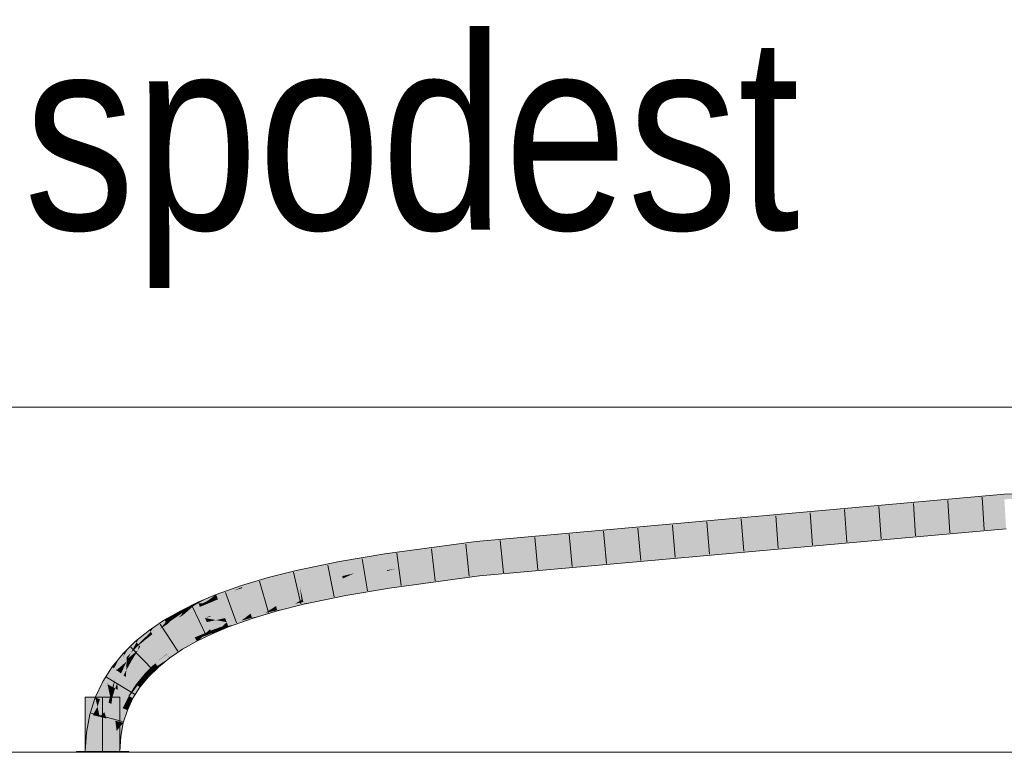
# Model space of a CAD drawing. Extents: x -620 to 300, y 62 to 1112.
# Tile 192 of 256: x 137.16 to 144.29, y 786.62 to 791.92. Entities that reach past the tile are written whole.
import ezdxf
from ezdxf.lldxf.tags import DXFTag

# ---------------------------------------------------------------- set-up
doc = ezdxf.new("R2010")
doc.units = 0
doc.layers.get('0').update_dxf_attribs({"lineweight": 13})
for name, color, linetype, lineweight, true_color in [('E_Detail_Beschriftung', 7, 'Continuous', 13, 0x009900), ('E_Leerrohr 25-A06GA1MY8I', 7, 'Continuous', 9, 0xff8000), ('E_Leerrohr 25-Shading', 7, 'Continuous', 9, 0xff8000), ('E_Leerrohr 32-A06GA1N08I', 7, 'Continuous', 9, 0x00b300), ('E_Leerrohr 32-Shading', 7, 'Continuous', 9, 0x00b300)]:
    doc.layers.add(name, color=color, linetype=linetype, lineweight=lineweight, true_color=true_color)
doc.layers.add('E_Detail_Linie_Text_Bem', color=7, linetype='Continuous', lineweight=13)
doc.styles.get("Standard").update_dxf_attribs({"font": 'ARIALN.TTF'})
tags = doc.linetypes.add('STRICHPUNKT2-A06GA1MZ8I', pattern=[12.7, 6.35, -3.175, 0, -3.175]).pattern_tags.tags
tags[10:11] = [DXFTag(74, 4), DXFTag(75, 0), DXFTag(340, '0'), DXFTag(46, 0.0), DXFTag(50, 0.0), DXFTag(44, 0.0), DXFTag(45, 0.0)]
tags[8:9] = [DXFTag(74, 4), DXFTag(75, 0), DXFTag(340, '0'), DXFTag(46, 0.0), DXFTag(50, 0.0), DXFTag(44, 0.0), DXFTag(45, 0.0)]
tags[6:7] = [DXFTag(74, 4), DXFTag(75, 0), DXFTag(340, '0'), DXFTag(46, 0.0), DXFTag(50, 0.0), DXFTag(44, 0.0), DXFTag(45, 0.0)]
tags[4:5] = [DXFTag(74, 4), DXFTag(75, 0), DXFTag(340, '0'), DXFTag(46, 0.0), DXFTag(50, 0.0), DXFTag(44, 0.0), DXFTag(45, 0.0)]

# ---------------------------------------------------------------- blocks, each defined once
blk = doc.blocks.new('Shading-A06GA12F8I', base_point=(239.2473, 760.11))
at = {"layer": 'E_Leerrohr 25-Shading', "color": 32, "true_color": 0xd96d00}
for points in [[(137.7639, 787.0163), (137.6389, 787.0163), (137.7639, 786.6223), (137.6389, 786.6223)], [(137.8889, 787.0163), (137.7639, 787.0163), (137.8889, 786.6223), (137.7639, 786.6223)], [(137.6879, 786.6223), (137.5739, 786.6223), (137.6892, 786.6163), (137.5739, 786.6163)], [(137.7639, 786.6163), (137.7639, 786.6223), (137.6892, 786.6163), (137.6879, 786.6223)], [(137.7964, 786.6223), (137.7639, 786.6223), (137.7964, 786.6163), (137.7639, 786.6163)], [(137.9539, 786.6163), (137.9539, 786.6223), (137.7964, 786.6163), (137.7964, 786.6223)]]:
    blk.add_solid(points, dxfattribs=at)
at = {"layer": 'E_Leerrohr 32-Shading', "color": 96, "true_color": 0x007b00}
for points in [[(144.2939, 788.4692), (143.0116, 788.3553), (142.4498, 788.2829), (142.4495, 788.2828)], [(142.4498, 788.2829), (144.2951, 788.4481), (144.2939, 788.4692)], [(144.293, 788.4846), (143.0864, 788.365), (144.2939, 788.4692), (143.0116, 788.3553)], [(143.6403, 788.4262), (143.1828, 788.3774), (144.293, 788.4846), (143.0864, 788.365)], [(145.0262, 788.5015), (144.293, 788.4846), (144.2939, 788.4692)], [(144.2951, 788.4481), (145.0262, 788.5015), (144.2939, 788.4692)], [(143.6403, 788.4262), (141.685, 788.2261), (142.7961, 788.3362)], [(143.6403, 788.4262), (142.4441, 788.3191), (141.685, 788.2261), (141.8951, 788.2572)], [(141.4861, 788.1966), (141.4862, 788.1966), (141.685, 788.2261), (142.7961, 788.3362)], [(143.0116, 788.3553), (142.7961, 788.3362), (142.4495, 788.2828), (141.4862, 788.1966)], [(143.1828, 788.3774), (142.7961, 788.3362), (143.0864, 788.365)], [(143.0864, 788.365), (142.7961, 788.3362), (143.0116, 788.3553)], [(140.472, 788.1195), (140.4733, 788.1064), (141.0907, 788.1979), (141.7013, 788.2526)], [(141.7013, 788.2526), (140.4733, 788.1064), (141.1416, 788.1722), (140.4733, 788.106)], [(140.4903, 787.93), (143.2034, 788.1475), (144.3054, 788.2716)], [(142.1132, 788.2895), (141.7013, 788.2526), (141.8951, 788.2572), (141.1416, 788.1722)], [(141.8951, 788.2572), (141.1416, 788.1722), (141.685, 788.2261)], [(142.4441, 788.3191), (142.1132, 788.2895), (141.8951, 788.2572)], [(144.3075, 788.236), (144.3054, 788.2716), (143.2034, 788.1475)], [(141.0907, 788.1979), (140.6376, 788.1574), (140.472, 788.1195), (140.4706, 788.1349)], [(141.1416, 788.1722), (140.8654, 788.1411), (141.685, 788.2261), (141.4861, 788.1966)], [(144.3075, 788.235), (144.3075, 788.236), (142.7137, 788.0923), (143.2034, 788.1475)], [(140.4698, 788.1424), (139.8069, 788.053), (140.4706, 788.1349), (139.8117, 788.0201)], [(140.4706, 788.1349), (139.8117, 788.0201), (140.0288, 788.046), (139.8121, 788.0167)], [(140.4706, 788.1349), (140.0288, 788.046), (140.472, 788.1195)], [(140.472, 788.1195), (140.0288, 788.046), (140.4733, 788.1064), (140.4542, 788.1033)], [(140.6376, 788.1574), (140.4698, 788.1424), (140.4706, 788.1349)], [(141.1416, 788.1722), (140.4733, 788.106), (140.8654, 788.1411)], [(140.4903, 787.93), (141.9701, 788.034), (143.2034, 788.1475), (142.7137, 788.0923)], [(139.8069, 788.053), (139.4806, 787.9979), (139.7117, 787.9998), (139.4873, 787.9619)], [(139.8069, 788.053), (139.7117, 787.9998), (139.8117, 788.0201)], [(140.4542, 788.1033), (140.4733, 788.106), (140.4733, 788.1064)], [(141.0639, 787.9554), (142.3157, 788.0593), (140.4914, 787.9179), (141.9701, 788.034)], [(140.4924, 787.9081), (140.4938, 787.8936), (142.7137, 788.0923)], [(142.3157, 788.0593), (142.7137, 788.0923), (141.9701, 788.034)], [(139.1666, 787.9327), (139.1747, 787.8969), (139.4806, 787.9979), (139.4873, 787.9619)], [(139.7117, 787.9998), (139.8121, 788.0167), (139.8117, 788.0201)], [(141.9701, 788.034), (140.4903, 787.93), (140.4907, 787.9255)], [(140.4914, 787.9179), (141.9701, 788.034), (140.4907, 787.9255)], [(139.1666, 787.9327), (138.9637, 787.8815), (139.1667, 787.9324), (138.966, 787.8729)], [(138.966, 787.8729), (138.9733, 787.8462), (139.1667, 787.9324), (139.1747, 787.8969)], [(140.4907, 787.9255), (140.4903, 787.93), (139.8377, 787.8418)], [(139.8381, 787.8394), (140.4914, 787.9179), (139.8377, 787.8418), (140.4907, 787.9255)], [(139.8389, 787.8339), (140.4924, 787.9081), (139.8381, 787.8394), (140.4914, 787.9179)], [(140.4924, 787.9081), (139.8389, 787.8339), (140.3633, 787.8923)], [(139.8396, 787.8286), (139.843, 787.8056), (140.4924, 787.9081), (140.4938, 787.8936)], [(140.4914, 787.9179), (140.4924, 787.9081), (141.0639, 787.9554)], [(138.5901, 787.7481), (138.7697, 787.8237), (138.6967, 787.7976)], [(138.5901, 787.7481), (138.713, 787.7862), (138.7697, 787.8237), (138.7732, 787.813)], [(138.8973, 787.8617), (138.7697, 787.8237), (138.7732, 787.813)], [(138.966, 787.8729), (138.9637, 787.8815), (138.7732, 787.813), (138.8973, 787.8617)], [(138.966, 787.8729), (138.7732, 787.813), (138.7756, 787.8056)], [(138.7756, 787.8056), (138.7811, 787.7888), (138.966, 787.8729), (138.9733, 787.8462)], [(139.8381, 787.8394), (139.8377, 787.8418), (139.52, 787.7881)], [(139.5205, 787.7855), (139.8389, 787.8339), (139.52, 787.7881), (139.8381, 787.8394)], [(139.8396, 787.8286), (139.8389, 787.8339), (139.5214, 787.7806), (139.5205, 787.7855)], [(139.5214, 787.7806), (139.5267, 787.7522), (139.8396, 787.8286), (139.843, 787.8056)], [(139.8389, 787.8339), (139.8396, 787.8286), (140.3633, 787.8923)], [(138.5201, 787.7305), (138.457, 787.6961), (138.5835, 787.7571), (138.5829, 787.7567)], [(138.5829, 787.7567), (138.457, 787.6961), (138.5272, 787.7151), (138.487, 787.694)], [(138.5862, 787.7582), (138.5829, 787.7567), (138.5625, 787.7336), (138.5272, 787.7151)], [(138.5901, 787.7481), (138.5862, 787.7582), (138.5625, 787.7336)], [(138.5829, 787.7567), (138.5862, 787.7582), (138.5835, 787.7571)], [(138.6967, 787.7976), (138.5862, 787.7582), (138.5901, 787.7481)], [(138.713, 787.7862), (138.5901, 787.7481), (138.5955, 787.7338)], [(138.5972, 787.7296), (138.7756, 787.8056), (138.5955, 787.7338), (138.713, 787.7862)], [(138.5972, 787.7296), (138.5993, 787.7241), (138.7756, 787.8056), (138.7811, 787.7888)], [(138.713, 787.7862), (138.7756, 787.8056), (138.7732, 787.813)], [(139.5205, 787.7855), (139.52, 787.7881), (139.2135, 787.7245)], [(139.5214, 787.7806), (139.5205, 787.7855), (139.2135, 787.7242), (139.2135, 787.7245)], [(139.5214, 787.7806), (139.2135, 787.7242), (139.3022, 787.7055), (139.2204, 787.6938)], [(139.5214, 787.7806), (139.3022, 787.7055), (139.5267, 787.7522)], [(138.3315, 787.6381), (138.3902, 787.6617), (138.3657, 787.6597), (138.4148, 787.6837)], [(138.4635, 787.6817), (138.457, 787.6961), (138.3582, 787.6198), (138.4208, 787.6741)], [(138.4635, 787.6817), (138.3582, 787.6198), (138.4683, 787.6711), (138.4637, 787.6676)], [(138.3902, 787.6617), (138.4208, 787.6741), (138.4148, 787.6837), (138.454, 787.7028)], [(138.457, 787.6961), (138.454, 787.7028), (138.4208, 787.6741)], [(138.5201, 787.7305), (138.454, 787.7028), (138.457, 787.6961)], [(138.487, 787.694), (138.457, 787.6961), (138.4635, 787.6817)], [(138.487, 787.694), (138.4635, 787.6817), (138.4979, 787.6933), (138.4683, 787.6711)], [(138.4683, 787.6711), (138.4688, 787.6699), (138.4979, 787.6933), (138.5132, 787.6923)], [(138.4688, 787.6699), (138.4691, 787.6694), (138.5132, 787.6923), (138.5221, 787.6917)], [(138.5272, 787.7151), (138.487, 787.694), (138.4979, 787.6933)], [(138.5316, 787.7016), (138.5625, 787.7336), (138.4979, 787.6933), (138.5272, 787.7151)], [(138.5316, 787.7016), (138.4979, 787.6933), (138.5132, 787.6923)], [(138.5132, 787.6923), (138.5221, 787.6917), (138.5316, 787.7016)], [(138.5221, 787.6917), (138.5972, 787.7296), (138.5316, 787.7016), (138.5955, 787.7338)], [(138.5221, 787.6917), (138.5993, 787.7241), (138.5972, 787.7296)], [(138.5955, 787.7338), (138.5901, 787.7481), (138.5316, 787.7016), (138.5625, 787.7336)], [(139.1569, 787.6917), (139.2135, 787.7245), (139.0234, 787.664), (139.0202, 787.6757)], [(139.0256, 787.6559), (139.1304, 787.6763), (139.0234, 787.664), (139.1569, 787.6917)], [(139.2215, 787.6888), (139.2204, 787.6938), (139.0981, 787.6577), (139.1304, 787.6763)], [(139.1304, 787.6763), (139.2204, 787.6938), (139.1569, 787.6917), (139.218, 787.7044)], [(139.218, 787.7044), (139.2135, 787.7245), (139.1569, 787.6917)], [(139.2204, 787.6938), (139.2215, 787.6888), (139.3022, 787.7055)], [(138.3103, 787.6229), (138.2263, 787.5629), (138.2289, 787.548), (138.2224, 787.5586)], [(138.2263, 787.5629), (138.3103, 787.6229), (138.2558, 787.5947)], [(138.3103, 787.6229), (138.2289, 787.548), (138.25, 787.5626)], [(138.3389, 787.624), (138.3315, 787.6381), (138.25, 787.5626), (138.3103, 787.6229)], [(138.3389, 787.624), (138.25, 787.5626), (138.3418, 787.6185), (138.3229, 787.6005)], [(138.2558, 787.5947), (138.3103, 787.6229), (138.2663, 787.606), (138.3294, 787.642)], [(138.3315, 787.6381), (138.3294, 787.642), (138.3103, 787.6229)], [(138.3114, 787.5897), (138.3464, 787.6096), (138.3451, 787.6121)], [(138.3451, 787.6121), (138.3229, 787.6005), (138.3116, 787.5897)], [(138.3229, 787.6005), (138.3451, 787.6121), (138.3418, 787.6185)], [(138.3657, 787.6597), (138.3294, 787.642), (138.3315, 787.6381)], [(138.3389, 787.624), (138.3676, 787.6416), (138.3315, 787.6381), (138.3902, 787.6617)], [(138.3676, 787.6415), (138.3389, 787.624), (138.3418, 787.6185)], [(138.4208, 787.6741), (138.3676, 787.6415), (138.3451, 787.6121), (138.3418, 787.6185)], [(138.4208, 787.6741), (138.3451, 787.6121), (138.3582, 787.6198)], [(138.3451, 787.6121), (138.3464, 787.6096), (138.3582, 787.6198)], [(138.4637, 787.6676), (138.3582, 787.6198), (138.461, 787.6655), (138.3464, 787.6096)], [(138.3676, 787.6416), (138.4208, 787.6741), (138.3902, 787.6617)], [(138.461, 787.6655), (138.4691, 787.6694), (138.4688, 787.6699)], [(138.4637, 787.6676), (138.461, 787.6655), (138.4612, 787.6655)], [(138.4688, 787.6699), (138.4637, 787.6676), (138.4612, 787.6655)], [(138.4637, 787.6676), (138.4688, 787.6699), (138.4683, 787.6711)], [(138.8307, 787.6168), (138.8359, 787.6208), (138.6625, 787.559)], [(138.663, 787.5576), (138.8222, 787.6102), (138.6625, 787.559), (138.8307, 787.6168)], [(138.6642, 787.5544), (138.8091, 787.6002), (138.663, 787.5576), (138.8222, 787.6102)], [(138.7913, 787.5865), (138.8421, 787.6017), (138.8091, 787.6002), (138.8395, 787.6098)], [(138.8091, 787.6002), (138.8395, 787.6098), (138.8222, 787.6102), (138.8377, 787.6154)], [(138.8222, 787.6102), (138.8377, 787.6154), (138.8307, 787.6168), (138.8366, 787.6188)], [(138.8366, 787.6188), (138.8359, 787.6208), (138.8307, 787.6168)], [(139.0024, 787.6642), (139.0202, 787.6757), (138.8366, 787.6188), (138.8359, 787.6208)], [(138.8377, 787.6154), (138.9875, 787.6546), (138.8366, 787.6188), (139.0024, 787.6642)], [(138.8395, 787.6098), (138.9672, 787.6415), (138.8377, 787.6154), (138.9875, 787.6546)], [(138.8421, 787.6017), (138.9416, 787.6249), (138.8395, 787.6098), (138.9672, 787.6415)], [(138.9106, 787.6049), (138.9416, 787.6249), (138.8457, 787.5909), (138.8421, 787.6017)], [(139.0299, 787.6404), (139.0286, 787.6451), (138.9106, 787.6049), (138.9416, 787.6249)], [(138.9416, 787.6249), (139.0286, 787.6451), (138.9672, 787.6415), (139.0256, 787.6559)], [(138.9672, 787.6415), (139.0256, 787.6559), (138.9875, 787.6546), (139.0234, 787.664)], [(138.9875, 787.6546), (139.0234, 787.664), (139.0024, 787.6642), (139.0219, 787.6696)], [(139.0219, 787.6696), (139.0202, 787.6757), (139.0024, 787.6642)], [(139.0981, 787.6577), (139.1304, 787.6763), (139.0286, 787.6451), (139.0256, 787.6559)], [(139.0286, 787.6451), (139.0299, 787.6404), (139.0981, 787.6577)], [(138.2135, 787.5728), (138.2121, 787.5751), (138.1112, 787.4902), (138.1369, 787.5245)], [(138.2135, 787.5728), (138.1112, 787.4902), (138.113, 787.4878)], [(138.2135, 787.5728), (138.113, 787.4878), (138.2217, 787.5596), (138.1209, 787.4771)], [(138.2217, 787.5596), (138.1209, 787.4771), (138.1802, 787.5095), (138.1246, 787.472)], [(138.2224, 787.5586), (138.2217, 787.5596), (138.1803, 787.5096), (138.1802, 787.5095)], [(138.1802, 787.5095), (138.2314, 787.544), (138.2289, 787.548)], [(138.2289, 787.548), (138.2224, 787.5586), (138.1803, 787.5096)], [(138.2323, 787.5867), (138.2121, 787.5751), (138.2135, 787.5728)], [(138.2135, 787.5728), (138.2558, 787.5947), (138.2323, 787.5867), (138.2663, 787.606)], [(138.2217, 787.5596), (138.2263, 787.5629), (138.2135, 787.5728), (138.2558, 787.5947)], [(138.2263, 787.5629), (138.2217, 787.5596), (138.2224, 787.5586)], [(138.2289, 787.548), (138.2314, 787.544), (138.25, 787.5626)], [(138.3229, 787.6005), (138.25, 787.5626), (138.3114, 787.5897), (138.2314, 787.544)], [(138.3229, 787.6005), (138.3114, 787.5897), (138.3116, 787.5897)], [(138.6597, 787.5562), (138.6625, 787.559), (138.542, 787.5084)], [(138.5427, 787.5068), (138.6536, 787.5502), (138.542, 787.5084), (138.6597, 787.5562)], [(138.5442, 787.5034), (138.6439, 787.5406), (138.5427, 787.5068), (138.6536, 787.5502)], [(138.5468, 787.4976), (138.6304, 787.5273), (138.5442, 787.5034), (138.6439, 787.5406)], [(138.6131, 787.5103), (138.6734, 787.5304), (138.6304, 787.5273), (138.6693, 787.5411)], [(138.6304, 787.5273), (138.6693, 787.5411), (138.6439, 787.5406), (138.6663, 787.549)], [(138.6439, 787.5406), (138.6663, 787.549), (138.6536, 787.5502), (138.6642, 787.5544)], [(138.6536, 787.5502), (138.6642, 787.5544), (138.6597, 787.5562), (138.663, 787.5576)], [(138.663, 787.5576), (138.6625, 787.559), (138.6597, 787.5562)], [(138.6663, 787.549), (138.7913, 787.5865), (138.6642, 787.5544), (138.8091, 787.6002)], [(138.6693, 787.5411), (138.7687, 787.5692), (138.6663, 787.549), (138.7913, 787.5865)], [(138.7416, 787.5483), (138.7687, 787.5692), (138.6734, 787.5304), (138.6693, 787.5411)], [(138.6734, 787.5304), (138.6755, 787.5248), (138.7416, 787.5483)], [(138.8473, 787.586), (138.8457, 787.5909), (138.7416, 787.5483), (138.7687, 787.5692)], [(138.7687, 787.5692), (138.8457, 787.5909), (138.7913, 787.5865), (138.8421, 787.6017)], [(138.8457, 787.5909), (138.8473, 787.586), (138.9106, 787.6049)], [(138.0097, 787.4124), (138.1029, 787.5015), (138.0258, 787.4394)], [(138.0097, 787.4124), (138.106, 787.4827), (138.1029, 787.5015), (138.1112, 787.4902)], [(138.0222, 787.3984), (138.1023, 787.4772), (138.0097, 787.4124), (138.106, 787.4827)], [(138.0667, 787.4254), (138.0668, 787.4256), (138.0222, 787.3984), (138.1022, 787.4772)], [(138.113, 787.4878), (138.0667, 787.4254), (138.1209, 787.4771)], [(138.0667, 787.4254), (138.1246, 787.472), (138.1209, 787.4771)], [(138.0668, 787.4256), (138.113, 787.4878), (138.1022, 787.4772)], [(138.1023, 787.4772), (138.113, 787.4878), (138.106, 787.4827)], [(138.1369, 787.5245), (138.1029, 787.5015), (138.1112, 787.4902)], [(138.106, 787.4827), (138.113, 787.4878), (138.1112, 787.4902)], [(138.5384, 787.5048), (138.542, 787.5084), (138.4289, 787.4532)], [(138.4297, 787.4516), (138.5308, 787.4973), (138.4289, 787.4532), (138.5384, 787.5048)], [(138.4317, 787.4479), (138.5191, 787.4857), (138.4297, 787.4516), (138.5308, 787.4973)], [(138.4348, 787.442), (138.5032, 787.4699), (138.4317, 787.4479), (138.5191, 787.4857)], [(138.4393, 787.4334), (138.4836, 787.4505), (138.4348, 787.442), (138.5032, 787.4699)], [(138.5571, 787.475), (138.5556, 787.4783), (138.461, 787.4282), (138.4836, 787.4505)], [(138.4836, 787.4505), (138.5556, 787.4783), (138.5032, 787.4699), (138.5506, 787.4893)], [(138.5032, 787.4699), (138.5506, 787.4893), (138.5191, 787.4857), (138.5468, 787.4976)], [(138.5191, 787.4857), (138.5468, 787.4976), (138.5308, 787.4973), (138.5442, 787.5034)], [(138.5308, 787.4973), (138.5442, 787.5034), (138.5384, 787.5048), (138.5427, 787.5068)], [(138.5427, 787.5068), (138.542, 787.5084), (138.5384, 787.5048)], [(138.5506, 787.4893), (138.6131, 787.5103), (138.5468, 787.4976), (138.6304, 787.5273)], [(138.5925, 787.4899), (138.6131, 787.5103), (138.5556, 787.4783), (138.5506, 787.4893)], [(138.5556, 787.4783), (138.5571, 787.475), (138.5925, 787.4899)], [(138.6755, 787.5248), (138.6734, 787.5304), (138.5925, 787.4899), (138.6131, 787.5103)], [(138.0025, 787.4206), (137.9539, 787.3729), (137.9389, 787.307), (137.9217, 787.3228)], [(137.9698, 787.3373), (138.0097, 787.4124), (137.9389, 787.307), (138.0025, 787.4206)], [(137.9698, 787.3373), (138.0222, 787.3984), (138.0097, 787.4124)], [(138.0268, 787.3932), (138.0222, 787.3984), (137.9698, 787.3373)], [(138.0258, 787.4394), (138.0025, 787.4206), (138.0097, 787.4124)], [(138.0667, 787.4254), (138.0222, 787.3984), (138.0268, 787.3932)], [(138.4297, 787.4516), (138.4289, 787.4532), (138.3245, 787.3937)], [(138.3256, 787.392), (138.4317, 787.4479), (138.3245, 787.3937), (138.4297, 787.4516)], [(138.3279, 787.3882), (138.4348, 787.442), (138.3256, 787.392), (138.4317, 787.4479)], [(138.3317, 787.3821), (138.4393, 787.4334), (138.3279, 787.3882), (138.4348, 787.442)], [(138.4451, 787.4224), (138.4393, 787.4334), (138.337, 787.3736), (138.3317, 787.3821)], [(138.337, 787.3736), (138.3438, 787.3626), (138.4451, 787.4224), (138.446, 787.4208)], [(138.461, 787.4282), (138.4836, 787.4505), (138.4451, 787.4224), (138.4393, 787.4334)], [(138.4451, 787.4224), (138.446, 787.4208), (138.461, 787.4282)], [(137.9119, 787.3317), (137.8889, 787.3036), (137.8618, 787.213), (137.8464, 787.2241)], [(137.8655, 787.2174), (137.9119, 787.3317), (137.8618, 787.213)], [(137.8655, 787.2174), (137.9108, 787.3022), (137.9119, 787.3317), (137.9196, 787.3247)], [(137.9108, 787.3022), (137.9217, 787.3228), (137.9196, 787.3247)], [(137.9315, 787.351), (137.9119, 787.3317), (137.9196, 787.3247)], [(137.9217, 787.3228), (137.9539, 787.3729), (137.9196, 787.3247), (137.9315, 787.351)], [(138.2306, 787.3279), (138.2294, 787.3297), (138.1442, 787.261)], [(138.1458, 787.2593), (138.2333, 787.3239), (138.1442, 787.261), (138.2306, 787.3279)], [(138.3256, 787.392), (138.3245, 787.3937), (138.2294, 787.3297)], [(138.2307, 787.3279), (138.3279, 787.3882), (138.2294, 787.3297), (138.3256, 787.392)], [(138.2307, 787.3279), (138.2294, 787.3297), (138.2306, 787.3279)], [(138.2333, 787.3239), (138.2335, 787.3241), (138.2306, 787.3279), (138.2307, 787.3279)], [(138.2335, 787.3241), (138.3317, 787.3821), (138.2307, 787.3279), (138.3279, 787.3882)], [(138.238, 787.3181), (138.337, 787.3736), (138.2335, 787.3241), (138.3317, 787.3821)], [(138.3435, 787.363), (138.337, 787.3736), (138.244, 787.3099), (138.238, 787.3181)], [(138.244, 787.3099), (138.2511, 787.3002), (138.3435, 787.363), (138.3438, 787.3626)], [(137.8889, 787.3036), (137.8322, 787.2344), (137.8464, 787.2241)], [(137.9389, 787.307), (137.9217, 787.3228), (137.8655, 787.2174)], [(138.1457, 787.2592), (138.1442, 787.261), (138.0693, 787.1876)], [(138.0711, 787.1859), (138.1488, 787.2553), (138.0693, 787.1876), (138.1457, 787.2592)], [(138.0749, 787.1824), (138.1535, 787.2493), (138.0711, 787.1859), (138.1488, 787.2553)], [(138.1458, 787.2593), (138.1442, 787.261), (138.1457, 787.2592)], [(138.1488, 787.2553), (138.1491, 787.2556), (138.1457, 787.2592), (138.1458, 787.2593)], [(138.1491, 787.2556), (138.2374, 787.3177), (138.1458, 787.2593), (138.2333, 787.3239)], [(138.1535, 787.2493), (138.1542, 787.2498), (138.1488, 787.2553), (138.1491, 787.2556)], [(138.1542, 787.2498), (138.243, 787.3093), (138.1491, 787.2556), (138.2374, 787.3177)], [(138.2497, 787.2991), (138.243, 787.3093), (138.1608, 787.2423), (138.1542, 787.2498)], [(138.1608, 787.2423), (138.1685, 787.2337), (138.2497, 787.2991)], [(138.2374, 787.3177), (138.238, 787.3181), (138.2333, 787.3239), (138.2335, 787.3241)], [(138.243, 787.3093), (138.244, 787.3099), (138.2374, 787.3177), (138.238, 787.3181)], [(138.2511, 787.3002), (138.244, 787.3099), (138.2497, 787.2991), (138.243, 787.3093)], [(137.8322, 787.2344), (137.7647, 787.1285), (137.8005, 787.1167), (137.7967, 787.1108)], [(137.8322, 787.2344), (137.8005, 787.1167), (137.8464, 787.2241)], [(137.8005, 787.1167), (137.8618, 787.213), (137.8464, 787.2241)], [(138.0711, 787.1859), (138.0693, 787.1876), (138.005, 787.1092)], [(138.0071, 787.1077), (138.0749, 787.1824), (138.005, 787.1092), (138.0711, 787.1859)], [(138.0113, 787.1046), (138.0806, 787.1772), (138.0071, 787.1077), (138.0749, 787.1824)], [(138.0806, 787.1772), (138.1597, 787.2415), (138.0749, 787.1824), (138.1535, 787.2493)], [(138.167, 787.2322), (138.1597, 787.2415), (138.0878, 787.1707), (138.0806, 787.1772)], [(138.0878, 787.1707), (138.0963, 787.1629), (138.167, 787.2322)], [(138.1597, 787.2415), (138.1608, 787.2423), (138.1535, 787.2493), (138.1542, 787.2498)], [(138.1685, 787.2337), (138.1608, 787.2423), (138.167, 787.2322), (138.1597, 787.2415)], [(137.7106, 787.0139), (137.7446, 787.0004), (137.7647, 787.1285), (137.7967, 787.1108)], [(138.0878, 787.1707), (138.0806, 787.1772), (138.0175, 787.1001), (138.0113, 787.1046)], [(138.0175, 787.1001), (138.0346, 787.0877), (138.0878, 787.1707), (138.0963, 787.1629)], [(138.0071, 787.1077), (138.005, 787.1092), (137.9515, 787.0254)], [(137.9538, 787.0241), (138.0113, 787.1046), (137.9515, 787.0254), (138.0071, 787.1077)], [(138.0175, 787.1001), (138.0113, 787.1046), (137.9584, 787.0215), (137.9538, 787.0241)], [(137.9584, 787.0215), (137.9836, 787.0077), (138.0175, 787.1001), (138.0346, 787.0877)], [(137.7106, 787.0139), (137.6711, 786.891), (137.7273, 786.9465), (137.6927, 786.8856)], [(137.7106, 787.0139), (137.7273, 786.9465), (137.7446, 787.0004)], [(137.9517, 787.0198), (137.9515, 787.0254), (137.9091, 786.9356)], [(137.9116, 786.9346), (137.952, 787.0096), (137.9091, 786.9356), (137.9517, 787.0198)], [(137.9539, 786.9449), (137.952, 787.0096), (137.9364, 786.9249), (137.9116, 786.9346)], [(137.9538, 787.0241), (137.9515, 787.0254), (137.9517, 787.0198)], [(137.952, 787.0096), (137.9584, 787.0215), (137.9517, 787.0198), (137.9538, 787.0241)], [(137.9836, 787.0077), (137.9584, 787.0215), (137.9539, 786.9449), (137.952, 787.0096)], [(137.6927, 786.8856), (137.7066, 786.8821), (137.7273, 786.9465)], [(137.9116, 786.9346), (137.9091, 786.9356), (137.8781, 786.8391)], [(137.9364, 786.9249), (137.9116, 786.9346), (137.8865, 786.837), (137.8781, 786.8391)], [(137.8865, 786.837), (137.9136, 786.8302), (137.9364, 786.9249), (137.9432, 786.9222)], [(137.9364, 786.9249), (137.9432, 786.9222), (137.9539, 786.9449)], [(137.6711, 786.891), (137.647, 786.7603), (137.6927, 786.8856), (137.6526, 786.7596)], [(137.6526, 786.7596), (137.6833, 786.7559), (137.6927, 786.8856), (137.7066, 786.8821)], [(137.9136, 786.8302), (137.8668, 786.7726), (137.8952, 786.7307), (137.8589, 786.735)], [(137.8781, 786.8391), (137.8655, 786.771), (137.8865, 786.837)], [(137.8865, 786.837), (137.8683, 786.7799), (137.9136, 786.8302), (137.8668, 786.7726)], [(137.647, 786.7603), (137.6389, 786.6223), (137.6526, 786.7596)], [(137.6389, 786.6223), (137.6755, 786.6223), (137.6526, 786.7596), (137.6833, 786.7559)], [(137.8668, 786.7726), (137.8655, 786.771), (137.8589, 786.735)], [(137.8683, 786.7799), (137.8655, 786.771), (137.8668, 786.7726)], [(137.8523, 786.6223), (137.8889, 786.6223), (137.8589, 786.735), (137.8952, 786.7307)]]:
    blk.add_solid(points, dxfattribs=at)
at = {"layer": 'E_Leerrohr 32-Shading', "color": 94, "true_color": 0x00ac00}
for points in [[(144.2951, 788.4481), (140.8654, 788.1411), (140.4818, 788.0179), (140.4763, 788.075)], [(144.2951, 788.4481), (140.4818, 788.0179), (144.3002, 788.3599)], [(140.4818, 788.0179), (140.4903, 787.93), (144.3002, 788.3599), (144.3054, 788.2716)], [(140.8654, 788.1411), (140.4733, 788.106), (140.4763, 788.075)], [(140.0288, 788.046), (139.8121, 788.0167), (139.8155, 787.9941)], [(140.4542, 788.1033), (140.0288, 788.046), (139.8195, 787.9667), (139.8155, 787.9941)], [(139.8195, 787.9667), (140.4733, 788.106), (140.4542, 788.1033)], [(139.8195, 787.9667), (139.8221, 787.9487), (140.4733, 788.106), (140.0769, 787.9979)], [(139.8249, 787.9293), (140.4818, 788.0179), (139.8862, 787.946), (140.479, 788.0474)], [(140.479, 788.0474), (140.4763, 788.075), (139.8862, 787.946), (140.0769, 787.9979)], [(140.4763, 788.075), (140.4733, 788.106), (140.0769, 787.9979)], [(139.7117, 787.9998), (139.4873, 787.9619), (139.4922, 787.936)], [(139.6942, 787.9626), (139.8121, 788.0167), (139.4922, 787.936), (139.7117, 787.9998)], [(139.5843, 787.912), (139.531, 787.8876), (139.8195, 787.9667), (139.8221, 787.9487)], [(139.8195, 787.9667), (139.8155, 787.9941), (139.5843, 787.912), (139.6942, 787.9626)], [(139.8155, 787.9941), (139.8121, 788.0167), (139.6942, 787.9626)], [(140.0769, 787.9979), (139.8221, 787.9487), (139.8862, 787.946), (139.8241, 787.9353)], [(139.8249, 787.9293), (139.8377, 787.8418), (140.4818, 788.0179), (140.4903, 787.93)], [(139.1747, 787.8969), (138.9733, 787.8462), (139.1872, 787.8412), (138.9926, 787.7762)], [(139.4873, 787.9619), (139.1747, 787.8969), (139.4922, 787.936), (139.1872, 787.8412)], [(139.4922, 787.936), (139.1872, 787.8412), (139.4969, 787.9111), (139.1908, 787.8253)], [(139.4969, 787.9111), (139.1908, 787.8253), (139.5004, 787.8925), (139.1931, 787.8149)], [(139.6942, 787.9626), (139.4922, 787.936), (139.4969, 787.9111)], [(139.4969, 787.9111), (139.5004, 787.8925), (139.6942, 787.9626), (139.5843, 787.912)], [(139.5843, 787.912), (139.5004, 787.8925), (139.531, 787.8876), (139.5024, 787.8816)], [(139.8221, 787.9487), (139.531, 787.8876), (139.8241, 787.9353), (139.5036, 787.875)], [(139.5036, 787.875), (139.8249, 787.9293), (139.8241, 787.9353)], [(139.5036, 787.875), (139.52, 787.7881), (139.8249, 787.9293), (139.8377, 787.8418)], [(139.8241, 787.9353), (139.8249, 787.9293), (139.8862, 787.946)], [(138.9733, 787.8462), (138.7811, 787.7888), (138.9926, 787.7762), (138.8069, 787.7098)], [(139.1872, 787.8412), (138.9926, 787.7762), (139.1908, 787.8253), (138.9954, 787.7659)], [(139.1908, 787.8253), (138.9954, 787.7659), (139.1931, 787.8149), (138.9967, 787.761)], [(139.5004, 787.8925), (139.1931, 787.8149), (139.5024, 787.8816), (139.1941, 787.8107)], [(139.1941, 787.8107), (139.5036, 787.875), (139.5024, 787.8816)], [(139.1941, 787.8107), (139.2135, 787.7245), (139.5036, 787.875), (139.52, 787.7881)], [(139.5024, 787.8816), (139.5036, 787.875), (139.531, 787.8876)], [(138.7811, 787.7888), (138.5993, 787.7241), (138.8069, 787.7098), (138.6309, 787.6415)], [(138.9926, 787.7762), (138.8069, 787.7098), (138.9954, 787.7659), (138.8085, 787.7048)], [(138.8085, 787.7048), (138.9967, 787.761), (138.9954, 787.7659)], [(138.9967, 787.761), (138.8085, 787.7048), (139.015, 787.6943), (138.8225, 787.6619)], [(138.9967, 787.761), (139.1941, 787.8107), (139.1931, 787.8149)], [(139.1941, 787.8107), (138.9967, 787.761), (139.2041, 787.7221), (139.015, 787.6943)], [(139.1941, 787.8107), (139.2041, 787.7221), (139.2135, 787.7245)], [(138.5221, 787.6917), (138.4691, 787.6694), (138.5419, 787.6041), (138.5055, 787.5889)], [(138.5993, 787.7241), (138.5221, 787.6917), (138.6309, 787.6415), (138.5419, 787.6041)], [(138.6309, 787.6415), (138.8085, 787.7048), (138.8069, 787.7098)], [(138.8085, 787.7048), (138.6309, 787.6415), (138.8225, 787.6619), (138.637, 787.6255)], [(139.015, 787.6943), (138.8225, 787.6619), (139.0175, 787.6855), (138.8266, 787.6494)], [(139.0175, 787.6855), (138.8266, 787.6494), (139.0202, 787.6757), (138.8329, 787.6302)], [(139.1945, 787.7207), (139.015, 787.6943), (139.0175, 787.6855)], [(139.2041, 787.7221), (139.1945, 787.7207), (139.0202, 787.6757), (139.0175, 787.6855)], [(138.2314, 787.544), (138.2779, 787.4689), (138.3464, 787.6096), (138.3877, 787.5314)], [(138.3464, 787.6096), (138.3877, 787.5314), (138.4691, 787.6694), (138.5055, 787.5889)], [(138.6309, 787.6415), (138.5419, 787.6041), (138.637, 787.6255)], [(138.637, 787.6255), (138.5419, 787.6041), (138.6405, 787.6162), (138.55, 787.6011)], [(138.6405, 787.6162), (138.55, 787.6011), (138.6512, 787.5883), (138.609, 787.579)], [(138.8225, 787.6619), (138.637, 787.6255), (138.8266, 787.6494), (138.6405, 787.6162)], [(138.8266, 787.6494), (138.6405, 787.6162), (138.8329, 787.6302), (138.6512, 787.5883)], [(138.8329, 787.6302), (138.6512, 787.5883), (138.8359, 787.6208), (138.6583, 787.5699)], [(138.6583, 787.5699), (138.6625, 787.559), (138.8359, 787.6208)], [(138.8329, 787.6302), (138.8359, 787.6208), (139.0202, 787.6757)], [(138.1246, 787.472), (138.177, 787.4009), (138.2314, 787.544), (138.2779, 787.4689)], [(138.3877, 787.5314), (138.4289, 787.4532), (138.5055, 787.5889), (138.542, 787.5084)], [(138.5055, 787.5889), (138.55, 787.6011), (138.5245, 787.5968)], [(138.5055, 787.5889), (138.5851, 787.5737), (138.55, 787.6011), (138.609, 787.579)], [(138.5851, 787.5737), (138.5055, 787.5889), (138.519, 787.5592)], [(138.542, 787.5084), (138.6625, 787.559), (138.519, 787.5592), (138.5851, 787.5737)], [(138.55, 787.6011), (138.5419, 787.6041), (138.5245, 787.5968)], [(138.5851, 787.5737), (138.6625, 787.559), (138.609, 787.579)], [(138.609, 787.579), (138.6625, 787.559), (138.6512, 787.5883)], [(138.0268, 787.3932), (138.0855, 787.3271), (138.1246, 787.472), (138.177, 787.4009)], [(138.177, 787.4009), (138.2294, 787.3297), (138.2779, 787.4689), (138.3245, 787.3937)], [(138.2779, 787.4689), (138.3245, 787.3937), (138.3877, 787.5314), (138.4289, 787.4532)], [(138.0855, 787.3271), (138.1442, 787.261), (138.177, 787.4009), (138.2294, 787.3297)], [(137.9698, 787.3373), (137.9389, 787.307), (137.9489, 787.2979)], [(138.0211, 787.3564), (138.0268, 787.3932), (137.9489, 787.2979), (137.9698, 787.3373)], [(138.0211, 787.3564), (137.9489, 787.2979), (137.9719, 787.2767)], [(138.0041, 787.2473), (138.0211, 787.3564), (137.9719, 787.2767)], [(138.0855, 787.3271), (138.0368, 787.3819), (138.0041, 787.2473), (138.0211, 787.3564)], [(138.0041, 787.2473), (138.0693, 787.1876), (138.0855, 787.3271), (138.1442, 787.261)], [(138.0368, 787.3819), (138.0268, 787.3932), (138.0211, 787.3564)], [(137.9376, 787.2737), (137.9389, 787.307), (137.8643, 787.2112), (137.8655, 787.2174)], [(137.9376, 787.2737), (137.8643, 787.2112), (137.8975, 787.1871)], [(137.8975, 787.1871), (137.9158, 787.1738), (137.9376, 787.2737), (137.9352, 787.2094)], [(137.9339, 787.175), (137.9334, 787.1611), (137.9886, 787.2615), (138.0041, 787.2473)], [(137.9352, 787.2094), (137.9339, 787.175), (137.9719, 787.2767), (137.9886, 787.2615)], [(137.9719, 787.2767), (137.9489, 787.2979), (137.9352, 787.2094), (137.9376, 787.2737)], [(137.9489, 787.2979), (137.9389, 787.307), (137.9376, 787.2737)], [(137.8628, 787.2021), (137.8618, 787.213), (137.7993, 787.1094), (137.8005, 787.1167)], [(137.8533, 787.1446), (137.8628, 787.2021), (137.8354, 787.0894), (137.7993, 787.1094)], [(137.8434, 787.085), (137.8548, 787.0787), (137.8628, 787.2021), (137.87, 787.1171)], [(137.8655, 787.2174), (137.8618, 787.213), (137.8643, 787.2112)], [(137.8643, 787.2112), (137.8618, 787.213), (137.8628, 787.2021)], [(137.8975, 787.1871), (137.8643, 787.2112), (137.87, 787.1171), (137.8628, 787.2021)], [(137.87, 787.1171), (137.8729, 787.0825), (137.8975, 787.1871), (137.9158, 787.1738)], [(137.9352, 787.2094), (137.9158, 787.1738), (137.9339, 787.175), (137.9277, 787.1652)], [(137.9334, 787.1611), (138.005, 787.1092), (138.0041, 787.2473), (138.0693, 787.1876)], [(137.7967, 787.1108), (137.7446, 787.0004), (137.7993, 787.1094), (137.7833, 786.9852)], [(137.8005, 787.1167), (137.7967, 787.1108), (137.7993, 787.1094)], [(137.8434, 787.085), (137.8533, 787.1446), (137.8354, 787.0894)], [(137.87, 787.1171), (137.8548, 787.0787), (137.8729, 787.0825), (137.8678, 787.0716)], [(137.9158, 787.1738), (137.8729, 787.0825), (137.9277, 787.1652), (137.8741, 787.0681)], [(137.8741, 787.0681), (137.9334, 787.1611), (137.9277, 787.1652)], [(137.8741, 787.0681), (137.9515, 787.0254), (137.9334, 787.1611), (138.005, 787.1092)], [(137.9277, 787.1652), (137.9334, 787.1611), (137.9339, 787.175)], [(137.8182, 787.0219), (137.7993, 787.1094), (137.8065, 786.9761), (137.7833, 786.9852)], [(137.8354, 787.0894), (137.7993, 787.1094), (137.8182, 787.0219)], [(137.8345, 787.0154), (137.8434, 787.085), (137.8182, 787.0219), (137.8354, 787.0894)], [(137.8291, 786.9736), (137.8289, 786.9723), (137.8678, 787.0716), (137.8741, 787.0681)], [(137.8741, 787.0681), (137.8289, 786.9723), (137.9091, 786.9356), (137.8305, 786.9666)], [(137.8548, 787.0787), (137.8345, 787.0154), (137.8678, 787.0716), (137.8291, 786.9736)], [(137.8434, 787.085), (137.8345, 787.0154), (137.8548, 787.0787)], [(137.8678, 787.0716), (137.8741, 787.0681), (137.8729, 787.0825)], [(137.8741, 787.0681), (137.9091, 786.9356), (137.9515, 787.0254)], [(137.7762, 786.9078), (137.7446, 787.0004), (137.7427, 786.873), (137.7273, 786.9465)], [(137.7833, 786.9852), (137.7446, 787.0004), (137.7762, 786.9078)], [(137.8065, 786.9761), (137.7833, 786.9852), (137.7875, 786.8746), (137.7762, 786.9078)], [(137.7875, 786.8746), (137.7923, 786.8606), (137.8065, 786.9761), (137.8201, 786.9707)], [(137.7923, 786.8606), (137.8269, 786.968), (137.8201, 786.9707)], [(137.8269, 786.968), (137.7923, 786.8606), (137.8305, 786.9666), (137.8562, 786.8446)], [(137.8255, 786.9878), (137.8182, 787.0219), (137.8201, 786.9707), (137.8065, 786.9761)], [(137.8345, 787.0154), (137.8182, 787.0219), (137.8255, 786.9878)], [(137.8269, 786.968), (137.8289, 786.9723), (137.8201, 786.9707), (137.8255, 786.9878)], [(137.8289, 786.9723), (137.8345, 787.0154), (137.8255, 786.9878)], [(137.8289, 786.9723), (137.8269, 786.968), (137.8305, 786.9666)], [(137.7273, 786.9465), (137.7066, 786.8821), (137.7427, 786.873)], [(137.7762, 786.9078), (137.7427, 786.873), (137.7724, 786.8656)], [(137.7724, 786.8656), (137.7852, 786.8624), (137.7762, 786.9078), (137.7875, 786.8746)], [(137.8562, 786.8446), (137.8781, 786.8391), (137.8305, 786.9666), (137.9091, 786.9356)], [(137.7066, 786.8821), (137.6833, 786.7559), (137.7427, 786.873), (137.7587, 786.7469)], [(137.7427, 786.873), (137.7587, 786.7469), (137.7724, 786.8656), (137.766, 786.746)], [(137.7724, 786.8656), (137.766, 786.746), (137.7852, 786.8624), (137.7711, 786.7454)], [(137.7711, 786.7454), (137.7923, 786.8606), (137.7852, 786.8624)], [(137.7923, 786.8606), (137.7711, 786.7454), (137.8655, 786.771), (137.8589, 786.735)], [(137.7852, 786.8624), (137.7923, 786.8606), (137.7875, 786.8746)], [(137.7923, 786.8606), (137.8655, 786.771), (137.8562, 786.8446)], [(137.8655, 786.771), (137.8781, 786.8391), (137.8562, 786.8446)], [(137.6833, 786.7559), (137.6755, 786.6223), (137.7587, 786.7469), (137.7639, 786.6223)], [(137.7587, 786.7469), (137.7639, 786.6223), (137.766, 786.746)], [(137.7639, 786.6223), (137.7711, 786.7454), (137.766, 786.746)], [(137.7639, 786.6223), (137.8523, 786.6223), (137.7711, 786.7454), (137.8589, 786.735)]]:
    blk.add_solid(points, dxfattribs=at)
blk = doc.blocks.new('Referenz-A06GA1N28I')
at = {"layer": 'E_Detail_Linie_Text_Bem', "linetype": 'Continuous', "ltscale": 0.13}
for p, q in [((125.4319, 789.1164), (159.5319, 789.1164)), ((159.5319, 786.6164), (131.5319, 786.6164))]:
    blk.add_line(p, q, dxfattribs=at)
at = {"layer": 'E_Leerrohr 25-A06GA1MY8I', "linetype": 'Continuous', "ltscale": 0.13}
for p, q in [((137.6389, 787.0163), (137.6389, 786.6223)), ((137.7121, 787.0163), (137.6389, 787.0163)), ((137.8157, 787.0163), (137.7121, 787.0163)), ((137.8889, 787.0163), (137.8157, 787.0163)), ((137.8889, 786.6223), (137.8889, 787.0163)), ((137.5739, 786.6223), (137.5739, 786.6163)), ((137.6852, 786.6223), (137.5739, 786.6223)), ((137.6852, 786.6163), (137.5739, 786.6163)), ((137.7121, 786.6223), (137.6389, 786.6223)), ((137.8426, 786.6223), (137.6852, 786.6223)), ((137.8426, 786.6163), (137.6852, 786.6163)), ((137.8157, 786.6223), (137.7121, 786.6223)), ((137.8889, 786.6223), (137.8157, 786.6223)), ((137.9539, 786.6223), (137.8426, 786.6223)), ((137.9539, 786.6163), (137.8426, 786.6163)), ((137.9539, 786.6163), (137.9539, 786.6223))]:
    blk.add_line(p, q, dxfattribs=at)
at = {"layer": 'E_Leerrohr 25-A06GA1MY8I', "linetype": 'STRICHPUNKT2-A06GA1MZ8I', "lineweight": 5, "ltscale": 0.13}
blk.add_line((137.7639, 786.6223), (137.7639, 787.0163), dxfattribs=at)
at = {"layer": 'E_Leerrohr 32-A06GA1N08I', "linetype": 'Continuous', "ltscale": 0.13}
for p, q in [((144.293, 788.4846), (147.6605, 788.5623)), ((140.4698, 788.1424), (144.293, 788.4846)), ((143.4023, 788.1615), (143.3865, 788.396)), ((143.651, 788.1838), (143.6358, 788.4183)), ((143.8998, 788.2061), (143.8851, 788.4406)), ((144.1485, 788.2283), (144.1344, 788.4629)), ((142.6562, 788.0947), (142.6387, 788.329)), ((142.9049, 788.117), (142.8879, 788.3513)), ((143.1536, 788.1392), (143.1372, 788.3737)), ((141.91, 788.0279), (141.8908, 788.2621)), ((142.1587, 788.0501), (142.1401, 788.2844)), ((142.4075, 788.0724), (142.3894, 788.3067)), ((140.4938, 787.8935), (144.3075, 788.2351)), ((141.1639, 787.9611), (141.1429, 788.1951)), ((141.4126, 787.9833), (141.3922, 788.2174)), ((141.6613, 788.0056), (141.6415, 788.2398)), ((139.8069, 788.0529), (140.4698, 788.1424)), ((140.4187, 787.8909), (140.3948, 788.1247)), ((140.6664, 787.9165), (140.6443, 788.1505)), ((140.9152, 787.9388), (140.8936, 788.1728)), ((139.4806, 787.9979), (139.8069, 788.0529)), ((139.9275, 787.8245), (139.895, 788.0573)), ((140.1731, 787.8577), (140.1449, 788.091)), ((139.1666, 787.9327), (139.4806, 787.9979)), ((139.4412, 787.742), (139.3956, 787.9726)), ((139.6837, 787.7862), (139.645, 788.018)), ((138.9637, 787.8815), (139.1666, 787.9327)), ((139.2002, 787.6911), (139.1475, 787.9201)), ((138.5862, 787.7583), (138.7697, 787.8236)), ((138.7697, 787.8236), (138.9637, 787.8815)), ((138.9651, 787.6289), (138.8992, 787.8545)), ((139.843, 787.8056), (140.4938, 787.8935)), ((138.454, 787.7027), (138.5862, 787.7583)), ((138.7346, 787.5537), (138.6546, 787.7747)), ((139.2215, 787.6888), (139.5267, 787.7522)), ((139.5267, 787.7522), (139.843, 787.8056)), ((138.3294, 787.642), (138.454, 787.7027)), ((139.0299, 787.6404), (139.2215, 787.6888)), ((138.2121, 787.5751), (138.3294, 787.642)), ((138.5145, 787.4625), (138.4131, 787.6745)), ((138.8473, 787.586), (139.0299, 787.6404)), ((138.1029, 787.5015), (138.2121, 787.5751)), ((138.31, 787.3488), (138.1812, 787.5454)), ((138.6755, 787.5248), (138.8473, 787.586)), ((138.0025, 787.4206), (138.1029, 787.5015)), ((138.446, 787.4209), (138.5571, 787.475)), ((138.5571, 787.475), (138.6755, 787.5248)), ((137.9119, 787.3317), (138.0025, 787.4206)), ((138.3438, 787.3626), (138.446, 787.4209)), ((137.8322, 787.2344), (137.9119, 787.3317)), ((138.1319, 787.208), (137.9681, 787.3765)), ((138.2511, 787.3002), (138.3438, 787.3626)), ((138.1685, 787.2337), (138.2511, 787.3002)), ((137.7647, 787.1285), (137.8322, 787.2344)), ((138.0963, 787.1629), (138.1685, 787.2337)), ((137.7106, 787.0139), (137.7647, 787.1285)), ((137.994, 787.0376), (137.793, 787.1593)), ((138.0346, 787.0877), (138.0963, 787.1629)), ((137.9836, 787.0077), (138.0346, 787.0877)), ((137.6711, 786.891), (137.7106, 787.0139)), ((137.9432, 786.9222), (137.9836, 787.0077)), ((137.9089, 786.8399), (137.6816, 786.8995)), ((137.9136, 786.8302), (137.9432, 786.9222)), ((137.647, 786.7603), (137.6711, 786.891)), ((137.8952, 786.7306), (137.9136, 786.8302)), ((137.6389, 786.6223), (137.647, 786.7603)), ((137.8889, 786.6223), (137.8952, 786.7306)), ((137.8889, 786.6223), (137.6389, 786.6223))]:
    blk.add_line(p, q, dxfattribs=at)
at = {"layer": 'E_Detail_Beschriftung', "linetype": 'Continuous', "ltscale": 0.13, "insert": (128.5468, 791.8014), "char_height": 1.4, "attachment_point": 1}
blk.add_mtext('{\\fArial Narrow;Treppenhauspodest}', dxfattribs=at)

msp = doc.modelspace()

# ---------------------------------------------------------------- block references
at = {"color": 8, "lineweight": 25, "ltscale": 0.25, "true_color": 0x808080}
msp.add_blockref('Referenz-A06GA1N28I', (0, 0), dxfattribs=at)
msp.add_blockref('Shading-A06GA12F8I', (239.2473, 760.11))

doc.saveas('drawing.dxf')
